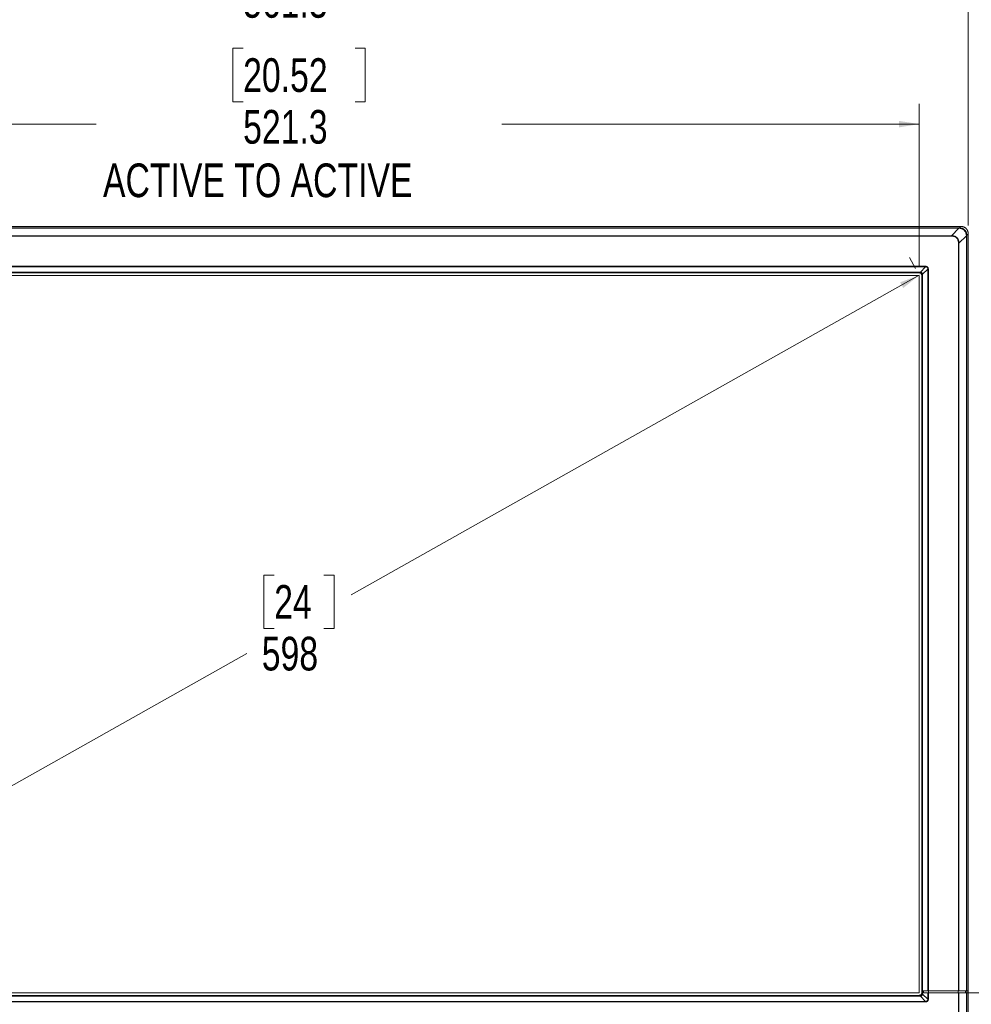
# Model space of a CAD drawing. Header units: millimetres. Extents: x 0 to 863, y 0 to 558.
# Tile 36 of 61: x 462 to 612, y 213 to 368. Entities that reach past the tile are written whole.
import ezdxf

# ---------------------------------------------------------------- set-up
doc = ezdxf.new("R2010")
doc.units = ezdxf.units.MM
doc.styles.add('SLDTEXTSTYLE0', font='TXT', dxfattribs={"width": 0.75})
doc.dimstyles.new('SLDDIMSTYLE0', dxfattribs={"dimtxt": 5.291667, "dimasz": 3.175, "dimexe": 0, "dimexo": 0.0625, "dimgap": 1.322917, "dimtad": 0, "dimtih": 1, "dimtoh": 1, "dimdec": 1, "dimlfac": 2.6, "dimrnd": 1e-09, "dimzin": 12, "dimdsep": 46, "dimtxsty": 'SLDTEXTSTYLE0', "dimsah": 1, "dimcen": 0.09, "dimadec": 0, "dimazin": 3, "dimtfac": 1, "dimtdec": 1, "dimtofl": 0, "dimtmove": 0, "dimatfit": 3, "dimfxl": 1, "dimfrac": 2, "dimtolj": 1, "dimtzin": 12, "dimarcsym": 0})
doc.dimstyles.new('SLDDIMSTYLE1', dxfattribs={"dimtxt": 5.291667, "dimasz": 3.175, "dimexe": 0, "dimexo": 0.0625, "dimgap": 1.322917, "dimtad": 0, "dimtih": 1, "dimtoh": 1, "dimdec": 1, "dimlfac": 2.6, "dimrnd": 1e-09, "dimzin": 4, "dimdsep": 46, "dimtxsty": 'SLDTEXTSTYLE0', "dimsah": 1, "dimcen": 0.09, "dimadec": 0, "dimazin": 1, "dimtfac": 1, "dimtdec": 1, "dimtmove": 0, "dimatfit": 0, "dimfxl": 1, "dimfrac": 2, "dimtolj": 1, "dimtzin": 12, "dimarcsym": 0})
doc.dimstyles.new('SLDDIMSTYLE2', dxfattribs={"dimtxt": 5.291667, "dimasz": 3.175, "dimexe": 0, "dimexo": 0.0625, "dimgap": 1.322917, "dimtad": 0, "dimtih": 1, "dimtoh": 1, "dimdec": 0, "dimlfac": 2.6, "dimrnd": 1e-09, "dimzin": 12, "dimdsep": 46, "dimtxsty": 'SLDTEXTSTYLE0', "dimsah": 1, "dimcen": 0.09, "dimadec": 0, "dimazin": 3, "dimtfac": 1, "dimtdec": 0, "dimtofl": 0, "dimtmove": 0, "dimatfit": 3, "dimfxl": 1, "dimfrac": 2, "dimtolj": 1, "dimtzin": 12, "dimarcsym": 0})

# ---------------------------------------------------------------- blocks, each defined once
blk = doc.blocks.new('_D')
at = {"color": 7, "linetype": 'Continuous', "lineweight": 0}
for p, q in [((497.18, 383.25), (495.57, 383.25)), ((495.57, 383.25), (495.57, 374.84)), ((514.77, 383.25), (516.37, 383.25)), ((516.37, 383.25), (516.37, 374.84)), ((395.29, 335.56), (395.29, 378.69)), ((611.16, 335.56), (611.16, 378.69)), ((395.29, 375.52), (492.88, 375.52)), ((495.57, 374.84), (497.18, 374.84)), ((516.37, 374.84), (514.77, 374.84)), ((611.16, 375.52), (519.06, 375.52))]:
    blk.add_line(p, q, dxfattribs=at)
for points in [[(395.29, 375.52), (398.46, 375.01), (398.46, 376.02)], [(611.16, 375.52), (607.99, 376.02), (607.99, 375.01)]]:
    blk.add_solid(points, dxfattribs=at)
at = {"color": 7, "linetype": 'Continuous', "lineweight": 0, "char_height": 5.292, "attachment_point": 1, "style": 'SLDTEXTSTYLE0'}
for s, insert in [('22.10', (497.18, 381.66)), ('561.3', (497.18, 373.53))]:
    blk.add_mtext(s, dxfattribs=dict(at, insert=insert))
blk = doc.blocks.new('_D_1')
at = {"color": 7, "linetype": 'Continuous', "lineweight": 0}
for p, q in [((497.18, 363.45), (495.57, 363.45)), ((495.57, 363.45), (495.57, 355.04)), ((514.77, 363.45), (516.37, 363.45)), ((516.37, 363.45), (516.37, 355.04)), ((402.98, 329.02), (402.98, 354.69)), ((495.57, 355.04), (497.18, 355.04)), ((516.37, 355.04), (514.77, 355.04)), ((603.47, 329.02), (603.47, 354.69)), ((402.98, 351.52), (474.07, 351.52)), ((603.47, 351.52), (537.87, 351.52))]:
    blk.add_line(p, q, dxfattribs=at)
for points in [[(402.98, 351.52), (406.15, 351.01), (406.15, 352.02)], [(603.47, 351.52), (600.3, 352.02), (600.3, 351.01)]]:
    blk.add_solid(points, dxfattribs=at)
at = {"color": 7, "linetype": 'Continuous', "lineweight": 0, "attachment_point": 1, "style": 'SLDTEXTSTYLE0'}
for s, insert, char_height in [('20.52', (497.18, 361.87), 5.292), ('521.3', (497.18, 353.74), 5.292), ('ACTIVE TO ACTIVE', (475.15, 345.33), 5.2917)]:
    blk.add_mtext(s, dxfattribs=dict(at, insert=insert, char_height=char_height))
blk = doc.blocks.new('_D_3')
at = {"color": 7, "linetype": 'Continuous', "lineweight": 0}
for p, q in [((621.2, 214.97), (621.2, 223.86)), ((604.74, 214.97), (624.38, 214.97)), ((611.28, 207.28), (624.38, 207.28)), ((621.2, 192.2), (621.2, 207.28)), ((630.81, 199.93), (629.21, 199.93)), ((629.21, 199.93), (629.21, 191.53)), ((640.58, 199.93), (642.19, 199.93)), ((642.19, 199.93), (642.19, 191.53)), ((624.38, 192.2), (621.2, 192.2)), ((629.21, 191.53), (630.81, 191.53)), ((642.19, 191.53), (640.58, 191.53))]:
    blk.add_line(p, q, dxfattribs=at)
for points in [[(621.2, 214.97), (621.71, 218.15), (620.69, 218.15)], [(621.2, 207.28), (620.69, 204.1), (621.71, 204.1)]]:
    blk.add_solid(points, dxfattribs=at)
at = {"color": 7, "linetype": 'Continuous', "lineweight": 0, "char_height": 5.292, "attachment_point": 1, "style": 'SLDTEXTSTYLE0'}
for s, insert in [('.79', (630.81, 198.35)), ('20.0', (628.86, 190.22))]:
    blk.add_mtext(s, dxfattribs=dict(at, insert=insert))
blk = doc.blocks.new('_D_4')
at = {"color": 7, "linetype": 'Continuous', "lineweight": 0}
for p, q in [((602.85, 328.85), (601.91, 330.53)), ((603.46, 327.76), (514.17, 277.53)), ((502.06, 280.65), (500.45, 280.65)), ((500.45, 280.65), (500.45, 272.24)), ((509.88, 280.65), (511.49, 280.65)), ((511.49, 280.65), (511.49, 272.24)), ((500.45, 272.24), (502.06, 272.24)), ((511.49, 272.24), (509.88, 272.24)), ((402.97, 214.98), (497.77, 268.31)), ((402.36, 216.08), (401.42, 217.75))]:
    blk.add_line(p, q, dxfattribs=at)
for points in [[(603.46, 327.76), (600.45, 326.65), (600.95, 325.76)], [(402.97, 214.98), (405.99, 216.1), (405.49, 216.98)]]:
    blk.add_solid(points, dxfattribs=at)
at = {"color": 7, "linetype": 'Continuous', "lineweight": 0, "char_height": 5.292, "attachment_point": 1, "style": 'SLDTEXTSTYLE0'}
for s, insert in [('24', (502.06, 279.07)), ('598', (500.11, 270.94))]:
    blk.add_mtext(s, dxfattribs=dict(at, insert=insert))

msp = doc.modelspace()

# ---------------------------------------------------------------- linework, layer by layer
at = {"color": 7, "linetype": 'Continuous', "lineweight": 15}
for p, q in [((610.013, 335.438), (396.439, 335.438)), ((396.746, 335.212), (609.705, 335.212)), ((396.746, 335.15), (609.705, 335.15)), ((396.817, 335.44), (609.635, 335.44)), ((608.539, 333.984), (609.705, 335.15)), ((609.787, 335.212), (610.013, 335.438)), ((609.787, 335.212), (610.043, 335.16)), ((610.886, 334.325), (610.936, 334.062)), ((610.936, 334.062), (611.162, 334.288)), ((611.162, 215.278), (611.162, 334.288)), ((397.912, 333.984), (608.539, 333.984)), ((608.539, 333.906), (397.912, 333.906)), ((609.63, 215.278), (609.63, 332.814)), ((609.708, 332.814), (609.707, 215.278)), ((610.875, 333.981), (609.708, 332.814)), ((610.875, 333.981), (610.875, 215.278)), ((610.936, 333.981), (610.875, 333.981)), ((610.936, 333.981), (610.936, 215.278)), ((401.986, 329.17), (604.465, 329.17)), ((401.986, 329.078), (604.465, 329.078)), ((603.58, 328.273), (402.872, 328.273)), ((402.872, 328.238), (603.58, 328.238)), ((402.978, 328.132), (603.473, 328.132)), ((603.476, 328.132), (402.978, 328.132)), ((603.58, 328.238), (603.473, 328.132)), ((604.465, 329.078), (603.654, 328.267)), ((603.992, 327.93), (604.802, 328.74)), ((604.802, 328.74), (604.802, 215.278)), ((604.894, 328.74), (604.894, 215.278)), ((603.472, 327.747), (402.98, 327.747)), ((603.472, 214.97), (603.472, 327.747)), ((603.856, 327.749), (603.963, 327.855)), ((603.856, 327.749), (603.856, 215.278)), ((603.856, 214.969), (603.856, 327.749)), ((603.963, 327.855), (603.962, 215.278)), ((603.997, 215.278), (603.997, 327.855)), ((603.997, 215.278), (604.802, 215.278)), ((604.05, 215.278), (604.05, 214.97)), ((604.154, 215.278), (604.154, 214.97)), ((604.894, 215.278), (609.63, 215.278)), ((604.933, 215.278), (604.933, 214.97)), ((609.6, 215.278), (609.6, 214.97)), ((609.707, 215.278), (610.875, 215.278)), ((610.745, 214.97), (610.745, 215.278)), ((610.969, 214.97), (610.969, 215.278)), ((611.003, 215.278), (611.162, 215.278)), ((611.16, 214.97), (611.16, 215.278)), ((604.465, 213.64), (401.986, 213.64)), ((402.872, 214.479), (603.58, 214.479)), ((603.58, 214.445), (402.872, 214.445)), ((402.977, 214.586), (603.474, 214.586)), ((603.473, 214.586), (402.978, 214.586)), ((402.98, 214.97), (603.472, 214.97)), ((603.58, 214.479), (603.473, 214.586)), ((604.465, 213.64), (603.654, 214.451)), ((603.963, 214.862), (603.856, 214.97)), ((603.856, 214.97), (603.962, 214.97)), ((603.962, 214.97), (603.997, 214.97)), ((604.802, 213.977), (603.992, 214.788)), ((603.997, 214.862), (603.997, 214.97)), ((603.997, 214.97), (604.802, 214.97)), ((604.802, 214.97), (604.802, 213.977)), ((604.894, 214.97), (604.802, 214.97)), ((604.894, 214.97), (604.894, 213.977)), ((609.63, 214.97), (604.894, 214.97)), ((609.63, 209.903), (609.63, 214.97)), ((609.63, 214.97), (609.707, 214.97)), ((609.708, 209.903), (609.707, 214.97)), ((609.707, 214.97), (610.875, 214.97)), ((610.875, 208.737), (610.875, 214.97)), ((610.936, 214.97), (610.936, 208.737)), ((611.003, 214.97), (611.162, 214.97)), ((611.162, 208.429), (611.162, 214.97)), ((604.465, 213.548), (401.986, 213.548))]:
    msp.add_line(p, q, dxfattribs=at)
for points, knots in [([(609.705, 335.15), (609.705, 335.167), (609.705, 335.182), (609.705, 335.203), (609.705, 335.21), (609.705, 335.212)], [0, 0, 0, 0, 0.5, 0.5, 1, 1, 1, 1]), ([(609.705, 335.212), (609.719, 335.212), (609.746, 335.212), (609.773, 335.212), (609.787, 335.212)], [0, 0, 0, 0, 0.49709393, 1, 1, 1, 1]), ([(609.793, 335.146), (609.779, 335.147), (609.749, 335.148), (609.72, 335.149), (609.705, 335.15)], [0, 0, 0, 0, 0.5016587, 1, 1, 1, 1]), ([(609.787, 335.212), (609.788, 335.21), (609.789, 335.203), (609.792, 335.18), (609.793, 335.165), (609.793, 335.146)], [0, 0, 0, 0, 0.5, 0.5, 1, 1, 1, 1]), ([(609.793, 335.146), (609.812, 335.145), (609.854, 335.142), (609.921, 335.133), (610.002, 335.118), (610.093, 335.092), (610.221, 335.044), (610.373, 334.959), (610.536, 334.824), (610.674, 334.662), (610.762, 334.509), (610.813, 334.379), (610.842, 334.276), (610.862, 334.173), (610.868, 334.102), (610.871, 334.069)], [0, 0, 0, 0, 0.0338653, 0.074545, 0.1221305, 0.1827638, 0.2436732, 0.3679092, 0.4944359, 0.6217072, 0.7480081, 0.8108885, 0.8729794, 0.9396082, 1, 1, 1, 1]), ([(611.162, 334.288), (611.162, 334.311), (611.161, 334.357), (611.155, 334.425), (611.145, 334.492), (611.131, 334.557), (611.114, 334.622), (611.093, 334.684), (611.069, 334.745), (611.041, 334.804), (611.011, 334.861), (610.977, 334.916), (610.941, 334.968), (610.903, 335.018), (610.862, 335.065), (610.805, 335.124), (610.728, 335.192), (610.627, 335.263), (610.518, 335.324), (610.4, 335.373), (610.275, 335.41), (610.146, 335.433), (610.057, 335.436), (610.013, 335.438)], [0, 0, 0, 0, 0.0380639, 0.0758292, 0.1132973, 0.1504694, 0.1873469, 0.223931, 0.2602231, 0.2962247, 0.3319372, 0.3673621, 0.4025009, 0.437355, 0.4719262, 0.5062161, 0.5733968, 0.6416791, 0.7110745, 0.7815941, 0.8532482, 0.926047, 1, 1, 1, 1]), ([(608.539, 333.984), (608.568, 333.983), (608.624, 333.98), (608.708, 333.971), (608.801, 333.957), (608.901, 333.934), (609.006, 333.902), (609.103, 333.862), (609.228, 333.792), (609.343, 333.7), (609.446, 333.593), (609.512, 333.508), (609.566, 333.42), (609.611, 333.324), (609.647, 333.217), (609.677, 333.095), (609.699, 332.959), (609.705, 332.864), (609.708, 332.814)], [0, 0, 0, 0, 0.0461591, 0.0916224, 0.1364528, 0.1990272, 0.2570153, 0.313437, 0.3681838, 0.4884736, 0.5499838, 0.6077471, 0.6624423, 0.7175014, 0.7776821, 0.8451549, 0.9202748, 1, 1, 1, 1]), ([(609.63, 332.814), (609.63, 332.842), (609.628, 332.896), (609.621, 332.976), (609.61, 333.054), (609.596, 333.128), (609.577, 333.201), (609.539, 333.316), (609.468, 333.466), (609.338, 333.629), (609.172, 333.754), (609.002, 333.83), (608.839, 333.876), (608.691, 333.901), (608.59, 333.904), (608.539, 333.906)], [0, 0, 0, 0, 0.0473076, 0.0932666, 0.1380038, 0.1816565, 0.2243726, 0.2663099, 0.3905596, 0.5068368, 0.6208552, 0.7440134, 0.8266116, 0.9115911, 1, 1, 1, 1]), ([(610.936, 334.062), (610.934, 334.063), (610.927, 334.065), (610.905, 334.067), (610.889, 334.068), (610.871, 334.069)], [0, 0, 0, 0, 0.5, 0.5, 1, 1, 1, 1]), ([(610.936, 334.062), (610.936, 334.049), (610.936, 334.021), (610.936, 333.994), (610.936, 333.981)], [0, 0, 0, 0, 0.5033974, 1, 1, 1, 1]), ([(603.473, 328.132), (603.488, 328.131), (603.516, 328.131), (603.557, 328.125), (603.596, 328.115), (603.642, 328.097), (603.693, 328.067), (603.746, 328.021), (603.792, 327.968), (603.829, 327.906), (603.852, 327.832), (603.855, 327.777), (603.856, 327.749)], [0, 0, 0, 0, 0.07205067, 0.14083715, 0.20710072, 0.27166961, 0.38099662, 0.50019151, 0.61907203, 0.72871228, 0.85914732, 1, 1, 1, 1]), ([(603.654, 328.267), (603.642, 328.269), (603.617, 328.272), (603.592, 328.273), (603.58, 328.273)], [0, 0, 0, 0, 0.5015419, 1, 1, 1, 1]), ([(603.631, 328.235), (603.639, 328.233), (603.66, 328.229), (603.699, 328.217), (603.752, 328.195), (603.804, 328.162), (603.848, 328.123), (603.886, 328.079), (603.923, 328.021), (603.948, 327.96), (603.956, 327.92), (603.959, 327.906)], [0, 0, 0, 0, 0.0498483, 0.1331879, 0.2501772, 0.4003211, 0.4989391, 0.6013286, 0.7482665, 0.9119984, 1, 1, 1, 1]), ([(603.991, 327.93), (603.99, 327.943), (603.986, 327.969), (603.977, 328.004), (603.968, 328.033), (603.952, 328.069), (603.926, 328.113), (603.885, 328.163), (603.835, 328.204), (603.781, 328.234), (603.721, 328.257), (603.678, 328.263), (603.654, 328.267)], [0, 0, 0, 0, 0.0805163, 0.1499131, 0.2088957, 0.2572958, 0.3782945, 0.5034919, 0.6282239, 0.7481056, 0.8611622, 1, 1, 1, 1]), ([(604.465, 329.17), (604.465, 329.153), (604.465, 329.135), (604.465, 329.102), (604.465, 329.088), (604.465, 329.078)], [0, 0, 0, 0, 0.5, 0.5, 1, 1, 1, 1]), ([(604.465, 329.17), (604.482, 329.169), (604.514, 329.168), (604.561, 329.161), (604.605, 329.152), (604.658, 329.134), (604.719, 329.102), (604.781, 329.05), (604.832, 328.987), (604.868, 328.913), (604.891, 328.83), (604.893, 328.771), (604.894, 328.74)], [0, 0, 0, 0, 0.0736671, 0.1430164, 0.2085298, 0.270778, 0.3881156, 0.5069048, 0.6248211, 0.7421847, 0.8651073, 1, 1, 1, 1]), ([(604.465, 329.078), (604.477, 329.078), (604.504, 329.08), (604.551, 329.077), (604.604, 329.066), (604.661, 329.044), (604.726, 328.998), (604.778, 328.924), (604.801, 328.841), (604.805, 328.782), (604.803, 328.751), (604.802, 328.74)], [0, 0, 0, 0, 0.0645228, 0.1495064, 0.2539803, 0.3573094, 0.4811295, 0.679913, 0.8335521, 0.9412512, 1, 1, 1, 1]), ([(603.959, 327.906), (603.96, 327.898), (603.961, 327.886), (603.962, 327.868), (603.962, 327.86), (603.962, 327.855)], [0, 0, 0, 0, 0.4909362, 0.7432622, 1, 1, 1, 1]), ([(603.998, 327.855), (603.997, 327.869), (603.994, 327.893), (603.993, 327.918), (603.992, 327.93)], [0, 0, 0, 0, 0.547627, 1, 1, 1, 1]), ([(603.856, 214.97), (603.856, 214.957), (603.856, 214.931), (603.85, 214.894), (603.841, 214.857), (603.829, 214.823), (603.813, 214.789), (603.793, 214.757), (603.77, 214.727), (603.735, 214.689), (603.686, 214.648), (603.62, 214.612), (603.549, 214.589), (603.499, 214.587), (603.473, 214.586)], [0, 0, 0, 0, 0.0645359, 0.1273011, 0.1889026, 0.2499823, 0.3111981, 0.373204, 0.4366293, 0.5020625, 0.629812, 0.7520246, 0.8737253, 1, 1, 1, 1]), ([(603.654, 214.451), (603.642, 214.449), (603.618, 214.446), (603.592, 214.445), (603.58, 214.445)], [0, 0, 0, 0, 0.4920298, 1, 1, 1, 1]), ([(603.959, 214.811), (603.958, 214.803), (603.954, 214.782), (603.942, 214.743), (603.92, 214.691), (603.887, 214.639), (603.849, 214.595), (603.804, 214.556), (603.745, 214.519), (603.684, 214.494), (603.644, 214.486), (603.631, 214.483)], [0, 0, 0, 0, 0.0503663, 0.1337873, 0.2505879, 0.3953444, 0.4991891, 0.5999883, 0.7482197, 0.9160802, 1, 1, 1, 1]), ([(603.654, 214.451), (603.666, 214.452), (603.689, 214.455), (603.721, 214.462), (603.75, 214.471), (603.787, 214.487), (603.833, 214.513), (603.885, 214.555), (603.928, 214.606), (603.959, 214.66), (603.982, 214.721), (603.988, 214.764), (603.991, 214.788)], [0, 0, 0, 0, 0.06943866, 0.13344447, 0.19251866, 0.24652639, 0.36509637, 0.49646706, 0.6282482, 0.74808242, 0.85847371, 1, 1, 1, 1]), ([(603.962, 214.862), (603.962, 214.855), (603.962, 214.842), (603.96, 214.825), (603.959, 214.815), (603.959, 214.811)], [0, 0, 0, 0, 0.4282569, 0.7600582, 1, 1, 1, 1]), ([(603.962, 214.97), (603.962, 214.961), (603.963, 214.948), (603.963, 214.932), (603.963, 214.923), (603.963, 214.916), (603.963, 214.91), (603.963, 214.901), (603.963, 214.885), (603.963, 214.871), (603.963, 214.862)], [0, 0, 0, 0, 0.2508545, 0.3754795, 0.4377359, 0.499998, 0.5622603, 0.6245171, 0.7491452, 1, 1, 1, 1]), ([(603.992, 214.788), (603.992, 214.795), (603.993, 214.811), (603.996, 214.835), (603.997, 214.853), (603.998, 214.862)], [0, 0, 0, 0, 0.2891509, 0.6197279, 1, 1, 1, 1]), ([(604.802, 213.977), (604.803, 213.966), (604.805, 213.936), (604.801, 213.877), (604.778, 213.793), (604.725, 213.718), (604.659, 213.673), (604.594, 213.648), (604.53, 213.637), (604.484, 213.639), (604.465, 213.64)], [0, 0, 0, 0, 0.05848265, 0.16665375, 0.32145237, 0.52205563, 0.65113604, 0.74903953, 0.89876778, 1, 1, 1, 1]), ([(604.894, 213.977), (604.894, 213.96), (604.893, 213.928), (604.886, 213.881), (604.877, 213.837), (604.859, 213.784), (604.827, 213.723), (604.774, 213.661), (604.711, 213.61), (604.637, 213.575), (604.554, 213.553), (604.496, 213.549), (604.465, 213.548)], [0, 0, 0, 0, 0.0733441, 0.1424221, 0.2077451, 0.269917, 0.3889355, 0.5094367, 0.6252203, 0.7424347, 0.8659629, 1, 1, 1, 1]), ([(604.894, 213.977), (604.877, 213.977), (604.859, 213.977), (604.827, 213.977), (604.813, 213.977), (604.802, 213.977)], [0, 0, 0, 0, 0.5, 0.5, 1, 1, 1, 1])]:
    msp.add_open_spline(points, degree=3, knots=knots, dxfattribs=at)
at = {"color": 8, "linetype": 'Continuous', "lineweight": 15}
msp.add_open_spline([(610.043, 335.16), (610.107, 335.152), (610.223, 335.137), (610.407, 335.034), (610.602, 334.891), (610.755, 334.69), (610.862, 334.5), (610.878, 334.381), (610.886, 334.325)], degree=3, knots=[0, 0, 0, 0, 0.1507987, 0.27528, 0.4920948, 0.7177423, 0.8674071, 1, 1, 1, 1], dxfattribs=at)
at = {"color": 7, "linetype": 'Continuous', "lineweight": 15}
for points in [[(608.539, 333.984), (608.539, 333.963), (608.539, 333.934), (608.539, 333.906)], [(609.708, 332.814), (609.688, 332.814), (609.658, 332.814), (609.63, 332.814)], [(610.871, 334.069), (610.872, 334.039), (610.873, 334.01), (610.875, 333.981)], [(603.58, 328.273), (603.58, 328.253), (603.58, 328.241), (603.58, 328.238)], [(603.58, 328.238), (603.597, 328.238), (603.614, 328.237), (603.631, 328.234)], [(603.631, 328.234), (603.638, 328.236), (603.646, 328.248), (603.654, 328.267)], [(604.802, 328.74), (604.824, 328.74), (604.859, 328.74), (604.894, 328.74)], [(603.992, 327.93), (603.973, 327.922), (603.961, 327.913), (603.959, 327.906)], [(603.997, 327.855), (603.978, 327.855), (603.965, 327.855), (603.963, 327.855)], [(604.894, 215.278), (604.859, 215.278), (604.824, 215.278), (604.802, 215.278)], [(609.707, 215.278), (609.686, 215.278), (609.658, 215.278), (609.63, 215.278)], [(603.631, 214.483), (603.614, 214.481), (603.597, 214.479), (603.58, 214.479)], [(603.58, 214.479), (603.58, 214.476), (603.58, 214.464), (603.58, 214.445)], [(603.654, 214.45), (603.646, 214.469), (603.638, 214.481), (603.631, 214.483)], [(603.959, 214.811), (603.961, 214.804), (603.973, 214.796), (603.992, 214.788)], [(603.963, 214.862), (603.966, 214.862), (603.978, 214.862), (603.997, 214.862)], [(604.465, 213.64), (604.465, 213.618), (604.465, 213.583), (604.465, 213.548)]]:
    msp.add_open_spline(points, degree=3, dxfattribs=at)

# ---------------------------------------------------------------- dimensions: what is measured, and where the dimension line sits
at = {"color": 7, "linetype": 'Continuous', "lineweight": 0}
dim = msp.add_linear_dim(base=(611.162, 375.517), p1=(395.289, 334.288), p2=(611.162, 334.288), dimstyle='SLDDIMSTYLE0', dxfattribs=at)
dim.commit()
dim.dimension.update_dxf_attribs({"geometry": '_D', "text_midpoint": (505.97, 375.517), "dimtype": 160})
dim = msp.add_linear_dim(base=(402.98, 351.517), p1=(603.472, 327.747), p2=(402.98, 327.747), text='<>\\PACTIVE TO ACTIVE', dimstyle='SLDDIMSTYLE0', dxfattribs=at)
dim.commit()
dim.dimension.update_dxf_attribs({"geometry": '_D_1', "text_midpoint": (505.97, 351.517), "dimtype": 160})
for base, p1, p2, angle, dimstyle, picture, middle in [((603.464, 327.761), (402.98, 214.97), (603.472, 327.747), 29.35775, 'SLDDIMSTYLE2', '_D_4', (505.97, 272.921)), ((621.2, 207.28), (603.472, 214.97), (610.013, 207.28), 90, 'SLDDIMSTYLE1', '_D_3', (621.2, 192.203))]:
    dim = msp.add_linear_dim(base=base, p1=p1, p2=p2, angle=angle, dimstyle=dimstyle, dxfattribs=at)
    dim.commit()
    dim.dimension.update_dxf_attribs({"geometry": picture, "text_midpoint": middle, "dimtype": 160})

doc.saveas('drawing.dxf')
